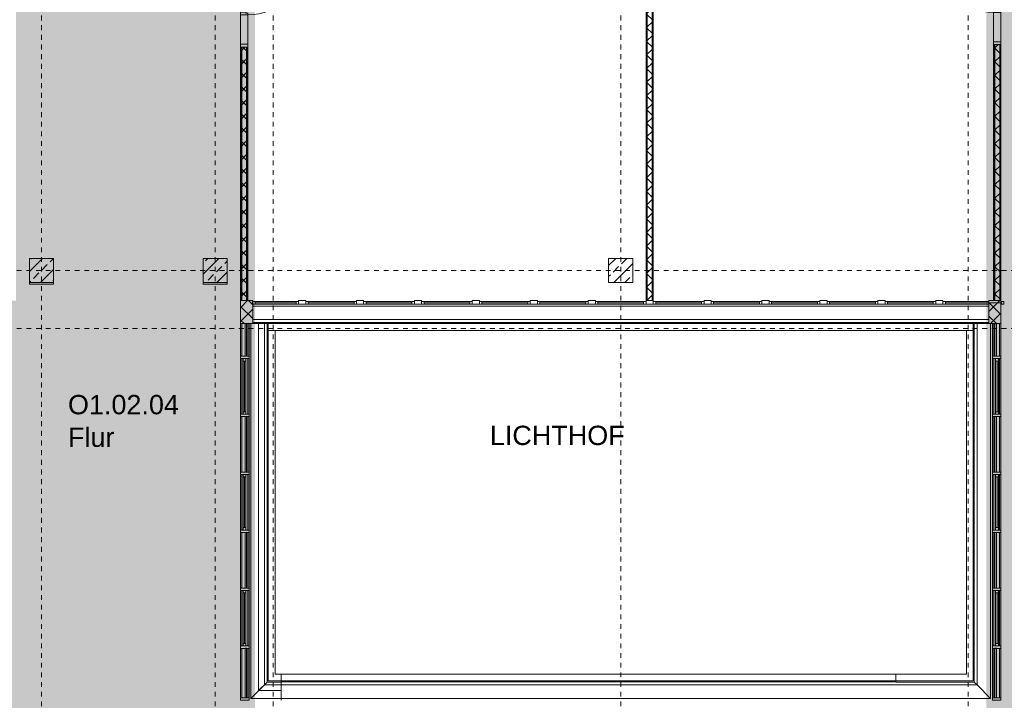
# Model space of a CAD drawing. Header units: metres. Extents: x -52 to 123, y -78 to 33.
# Tile 92 of 112: x 49 to 70, y -3 to 11. Entities that reach past the tile are written whole.
import ezdxf

# ---------------------------------------------------------------- set-up
doc = ezdxf.new("R2010")
doc.units = ezdxf.units.M
doc.linetypes.add('Rasterlinie', pattern=[0.019, 0.01, -0.003, 0.003, -0.003])
doc.linetypes.add('Über Schnittebene 1', pattern=[0.001, 0, -0.001])
for name, color, linetype, lineweight in [('A_Allgemeine Beschriftungen', 7, 'Continuous', 9), ('A_Detailelemente', 7, 'Continuous', 9), ('A_Fassadenelemente', 7, 'Continuous', 9), ('A_Fassadenpfosten', 7, 'Continuous', 9), ('A_Geschossdecken', 7, 'Continuous', 9), ('A_Raster', 7, 'Continuous', 9), ('A_Räume_Beschriftung', 7, 'Continuous', 9), ('A_Tragwerksstützen', 7, 'Continuous', 9), ('A_Tragwerksstützen_Stahlbeton', 7, 'Continuous', 9), ('A_Türen', 7, 'Continuous', 9), ('A_Türen_Rahmen', 7, 'Continuous', 9), ('A_Wände', 7, 'Continuous', 9), ('A_Wände_Schraffur', 7, 'Continuous', 18), ('Allgemeines Modell', 7, 'Continuous', 9)]:
    doc.layers.add(name, color=color, linetype=linetype, lineweight=lineweight)
doc.styles.add('Arial_B', font='txt', dxfattribs={"height": 0.4})
pattern_1 = [(45, (1.421, 2.104), (-0.2283955, 0.2283955), []), (45, (1.649, 2.104), (-0.2283955, 0.2283955), [0.161, -0.081])]
pattern_2 = [(45, (1.421, 2.104), (-0.14142136, 0.14142136), []), (135, (1.421, 2.104), (-0.14142136, -0.14142136), [])]

# ---------------------------------------------------------------- blocks, each defined once
blk = doc.blocks.new('STB Stütze - rechteckig - STB 50 x 50-V5-BS_Übersicht_O1_BRANDSCHUTZ')
at = {"layer": 'A_Tragwerksstützen'}
h = blk.add_hatch(dxfattribs=at)
h.set_pattern_fill('FP_9', color=256, style=0, pattern_type=2)
h.set_pattern_definition([(45, (-48.135, -3.599), (-0.2283955, 0.2283955), []), (45, (-47.907, -3.599), (-0.2283955, 0.2283955), [0.161, -0.081])])
h.paths.add_polyline_path([(0.25, -0.25), (0.25, 0.25), (-0.25, 0.25), (-0.25, -0.25), (-0.23, -0.25)], flags=0)
at = {"layer": 'A_Tragwerksstützen_Stahlbeton', "lineweight": 18}
for p, q in [((0.25, 0.25), (-0.25, 0.25)), ((-0.25, 0.25), (-0.25, -0.25)), ((0.25, -0.25), (0.25, 0.25)), ((-0.25, -0.25), (0.25, -0.25))]:
    blk.add_line(p, q, dxfattribs=at)
blk = doc.blocks.new('GSH_Fassade_Fenster_1flg - GSH_Fassade_Fenster_1flg-6000003-BS_Übersicht_O1_BRANDSCHUTZ')
at = {"layer": 'A_Fassadenelemente'}
for p, q in [((-0.425, 0.045), (-0.475, 0.045)), ((-0.475, 0.045), (-0.475, -0.015)), ((-0.425, -0.015), (-0.425, 0.045)), ((-0.425, 0.045), (0.425, 0.045)), ((0.425, 0.015), (-0.425, 0.015)), ((0.475, 0.045), (0.425, 0.045)), ((0.425, 0.045), (0.425, -0.015)), ((0.475, -0.015), (0.475, 0.045)), ((-0.475, -0.015), (-0.425, -0.015)), ((0.425, -0.015), (-0.425, -0.015)), ((0.425, -0.015), (0.475, -0.015))]:
    blk.add_line(p, q, dxfattribs=at)
blk = doc.blocks.new('GSH_Fassade_Fenster_1flg - GSH_Fassade_Fenster_1flg-5999971-BS_Übersicht_O1_BRANDSCHUTZ')
at = {"layer": 'A_Fassadenelemente'}
for p, q in [((-0.475, 0.045), (-0.525, 0.045)), ((-0.525, 0.045), (-0.525, -0.015)), ((-0.475, -0.015), (-0.475, 0.045)), ((-0.475, 0.045), (0.475, 0.045)), ((0.475, 0.015), (-0.475, 0.015)), ((0.525, 0.045), (0.475, 0.045)), ((0.475, 0.045), (0.475, -0.015)), ((0.525, -0.015), (0.525, 0.045)), ((-0.525, -0.015), (-0.475, -0.015)), ((0.475, -0.015), (-0.475, -0.015)), ((0.475, -0.015), (0.525, -0.015))]:
    blk.add_line(p, q, dxfattribs=at)
blk = doc.blocks.new('Pfosten rechteckig - 150x75-1430859-BS_Übersicht_O1_BRANDSCHUTZ')
at = {"layer": 'A_Fassadenpfosten'}
for p, q in [((-0.075, 0.015), (0.075, 0.015)), ((-0.075, -0.06), (-0.075, 0.015)), ((0.075, 0.015), (0.075, -0.06)), ((0.075, -0.06), (-0.075, -0.06))]:
    blk.add_line(p, q, dxfattribs=at)
blk = doc.blocks.new('GSH_Fassade_Fenster_1flg - GSH_Fassade_Fenster_1flg-6000008-BS_Übersicht_O1_BRANDSCHUTZ')
at = {"layer": 'A_Fassadenelemente'}
for p, q in [((-0.58, 0.045), (-0.63, 0.045)), ((-0.63, 0.045), (-0.63, -0.015)), ((-0.58, -0.015), (-0.58, 0.045)), ((-0.58, 0.045), (0.32, 0.045)), ((0.58, 0.015), (-0.58, 0.015)), ((0.571, 0.045), (0.58, 0.045)), ((0.63, 0.045), (0.58, 0.045)), ((0.58, 0.045), (0.58, -0.015)), ((0.63, -0.015), (0.63, 0.045)), ((-0.63, -0.015), (-0.58, -0.015)), ((0.32, -0.015), (-0.58, -0.015)), ((0.58, -0.015), (0.571, -0.015)), ((0.58, -0.015), (0.63, -0.015))]:
    blk.add_line(p, q, dxfattribs=at)
blk = doc.blocks.new('GSH_Tuer_I_1flg_SZ_OL_SL - 1800_1135x3200_2135_Voll-4240665-BS_Übersicht_O1_BRANDSCHUTZ')
at = {"layer": 'A_Türen'}
for p, q in [((0.9, 1.224), (0.9, 0.089)), ((-0.235, 0.089), (-0.9, 0.089))]:
    blk.add_line(p, q, dxfattribs=at)
at = {"layer": 'A_Türen', "linetype": 'Über Schnittebene 1'}
for p, q in [((-0.9, 0.089), (0.9, 0.089)), ((0.9, -0.061), (-0.9, -0.061))]:
    blk.add_line(p, q, dxfattribs=at)
at = {"layer": 'A_Türen'}
blk.add_arc((0.9, 0.089), 1.135, 90, 180, dxfattribs=at)
at = {"layer": 'A_Türen_Rahmen'}
for p, q in [((-0.84, 0.089), (-0.9, 0.089)), ((-0.84, -0.061), (-0.84, 0.089)), ((-0.235, 0.089), (-0.84, 0.089)), ((-0.195, 0.089), (-0.235, 0.089)), ((-0.235, 0.089), (-0.235, -0.061)), ((-0.195, 0.049), (-0.195, 0.089)), ((-0.175, 0.049), (-0.195, 0.049)), ((-0.175, -0.061), (-0.175, 0.049)), ((0.86, 0.049), (0.84, 0.049)), ((0.84, 0.049), (0.84, -0.061)), ((0.9, 0.089), (0.86, 0.089)), ((0.86, 0.089), (0.86, 0.049)), ((-0.9, -0.061), (-0.84, -0.061)), ((-0.84, -0.061), (-0.235, -0.061)), ((-0.235, -0.061), (-0.175, -0.061)), ((0.84, -0.061), (0.9, -0.061))]:
    blk.add_line(p, q, dxfattribs=at)
blk = doc.blocks.new('GSH_Tuer_I_1flg_SZ_OL_SL - 1800_1135x3200_2135_Voll-4240669-BS_Übersicht_O1_BRANDSCHUTZ')
at = {"layer": 'A_Türen', "linetype": 'Über Schnittebene 1'}
for p, q in [((0.9, 0.061), (-0.9, 0.061)), ((-0.9, -0.089), (0.9, -0.089))]:
    blk.add_line(p, q, dxfattribs=at)
at = {"layer": 'A_Türen'}
for p, q in [((-0.235, -0.089), (-0.9, -0.089)), ((0.9, -1.224), (0.9, -0.089))]:
    blk.add_line(p, q, dxfattribs=at)
blk.add_arc((0.9, -0.089), 1.135, 180, 270, dxfattribs=at)
at = {"layer": 'A_Türen_Rahmen'}
for p, q in [((-0.9, 0.061), (-0.84, 0.061)), ((-0.84, 0.061), (-0.84, -0.089)), ((-0.84, 0.061), (-0.235, 0.061)), ((-0.235, 0.061), (-0.175, 0.061)), ((-0.235, -0.089), (-0.235, 0.061)), ((-0.175, 0.061), (-0.175, -0.049)), ((0.84, 0.061), (0.9, 0.061)), ((0.84, -0.049), (0.84, 0.061)), ((-0.84, -0.089), (-0.9, -0.089)), ((-0.235, -0.089), (-0.84, -0.089)), ((-0.195, -0.089), (-0.235, -0.089)), ((-0.195, -0.049), (-0.195, -0.089)), ((-0.175, -0.049), (-0.195, -0.049)), ((0.86, -0.049), (0.84, -0.049)), ((0.86, -0.089), (0.86, -0.049)), ((0.9, -0.089), (0.86, -0.089))]:
    blk.add_line(p, q, dxfattribs=at)
blk = doc.blocks.new('Pfosten rechteckig - 475x251_Winkel-V72-BS_Übersicht_O1_BRANDSCHUTZ')
at = {"layer": 'A_Fassadenpfosten'}
h = blk.add_hatch(dxfattribs=at)
h.set_pattern_fill('FP_51', color=256, style=0, pattern_type=2)
h.set_pattern_definition([(315, (-2.974, 52.371), (0.14142136, 0.14142136), []), (45, (-2.974, 52.371), (-0.14142136, 0.14142136), [])])
h.paths.add_polyline_path([(-0.475, 0.0825), (-0.475, -0.1405), (0, -0.1405), (0, 0.1105), (-0.475, 0.1105)], flags=0)
for p, q in [((0, 0.1105), (-0.475, 0.1105)), ((-0.475, 0.1105), (-0.475, -0.1405)), ((0, -0.1405), (0, 0.1105)), ((-0.475, -0.1405), (0, -0.1405))]:
    blk.add_line(p, q, dxfattribs=at)
blk = doc.blocks.new('Systemelement - Verglasung-1782688-BS_Übersicht_O1_BRANDSCHUTZ')
at = {"layer": 'A_Fassadenelemente'}
for p, q in [((0.3375, 0.015), (-0.3375, 0.015)), ((-0.3375, 0.015), (-0.3375, -0.015)), ((0.3375, -0.015), (0.3375, 0.015)), ((-0.3375, -0.015), (0.3375, -0.015))]:
    blk.add_line(p, q, dxfattribs=at)
blk = doc.blocks.new('Pfosten rechteckig - 25x175-1782682-BS_Übersicht_O1_BRANDSCHUTZ')
at = {"layer": 'A_Fassadenpfosten'}
for p, q in [((33.309, 3.928), (33.309, 4.603)), ((33.429, 4.603), (33.429, 3.928))]:
    blk.add_line(p, q, dxfattribs=at)
blk = doc.blocks.new('GSH_Fassade_Fenster_1flg - GSH_Fassade_Fenster_1flg-6000006-BS_Übersicht_O1_BRANDSCHUTZ')
at = {"layer": 'A_Fassadenelemente'}
for p, q in [((-0.525, 0), (-0.575, 0)), ((-0.575, 0), (-0.575, -0.06)), ((-0.525, -0.06), (-0.525, 0)), ((-0.525, 0), (0.525, 0)), ((0.575, 0), (0.525, 0)), ((0.525, 0), (0.525, -0.06)), ((0.575, -0.06), (0.575, 0)), ((-0.575, -0.06), (-0.525, -0.06)), ((0.525, -0.03), (-0.525, -0.03)), ((0.525, -0.06), (-0.525, -0.06)), ((0.525, -0.06), (0.575, -0.06))]:
    blk.add_line(p, q, dxfattribs=at)
blk = doc.blocks.new('Systemelement - Verglasung-1782691-BS_Übersicht_O1_BRANDSCHUTZ')
at = {"layer": 'A_Fassadenelemente'}
for p, q in [((0.575, 0.015), (-0.575, 0.015)), ((-0.575, 0.015), (-0.575, -0.015)), ((0.575, -0.015), (0.575, 0.015)), ((-0.575, -0.015), (0.575, -0.015))]:
    blk.add_line(p, q, dxfattribs=at)
blk = doc.blocks.new('Systemelement - Verglasung-1782693-BS_Übersicht_O1_BRANDSCHUTZ')
at = {"layer": 'A_Fassadenelemente'}
for p, q in [((0.513, 0.015), (-0.513, 0.015)), ((-0.513, 0.015), (-0.513, -0.015)), ((0.513, -0.015), (0.513, 0.015)), ((-0.513, -0.015), (0.513, -0.015))]:
    blk.add_line(p, q, dxfattribs=at)
blk = doc.blocks.new('Pfosten rechteckig - 125x176-1782699-BS_Übersicht_O1_BRANDSCHUTZ')
at = {"layer": 'A_Fassadenpfosten'}
for p, q in [((33.281, 2.728), (33.281, 3.878)), ((33.457, 2.728), (33.457, 3.878))]:
    blk.add_line(p, q, dxfattribs=at)
blk = doc.blocks.new('Pfosten rechteckig - 125x176-3765382-BS_Übersicht_O1_BRANDSCHUTZ')
at = {"layer": 'A_Fassadenpfosten'}
for p, q in [((33.281, -3.147), (33.281, -2.122)), ((33.457, -3.147), (33.457, -2.122))]:
    blk.add_line(p, q, dxfattribs=at)
blk = doc.blocks.new('Pfosten rechteckig - 50x176-1782683-BS_Übersicht_O1_BRANDSCHUTZ')
at = {"layer": 'A_Fassadenpfosten'}
for p, q in [((-0.025, 0.1105), (0.025, 0.1105)), ((-0.025, -0.0655), (-0.025, 0.1105)), ((0.025, 0.1105), (0.025, -0.0655)), ((0.025, -0.0655), (-0.025, -0.0655))]:
    blk.add_line(p, q, dxfattribs=at)
blk = doc.blocks.new('Pfosten rechteckig - 25x175-1669745-BS_Übersicht_O1_BRANDSCHUTZ')
at = {"layer": 'A_Fassadenpfosten'}
for p, q in [((33.309, -3.147), (33.309, -2.122)), ((33.429, -2.122), (33.429, -3.147))]:
    blk.add_line(p, q, dxfattribs=at)
blk = doc.blocks.new('Pfosten rechteckig - 25x175-1661286-BS_Übersicht_O1_BRANDSCHUTZ')
at = {"layer": 'A_Fassadenpfosten'}
for p, q in [((33.309, -2.072), (33.309, -0.922)), ((33.429, -0.922), (33.429, -2.072))]:
    blk.add_line(p, q, dxfattribs=at)
blk = doc.blocks.new('Pfosten rechteckig - 125x176-1782700-BS_Übersicht_O1_BRANDSCHUTZ')
at = {"layer": 'A_Fassadenpfosten'}
for p, q in [((33.281, 3.928), (33.281, 4.603)), ((33.457, 3.928), (33.457, 4.603))]:
    blk.add_line(p, q, dxfattribs=at)
blk = doc.blocks.new('Pfosten rechteckig - 475x251_Winkel-V73-BS_Übersicht_O1_BRANDSCHUTZ')
at = {"layer": 'A_Fassadenpfosten'}
h = blk.add_hatch(dxfattribs=at)
h.set_pattern_fill('FP_52', color=256, style=0, pattern_type=2)
h.set_pattern_definition([(315, (-2.974, 67.901), (0.14142136, 0.14142136), []), (45, (-2.974, 67.901), (-0.14142136, 0.14142136), [])])
h.paths.add_polyline_path([(-0.475, -0.111), (0, -0.109), (0, 0.14), (-0.475, 0.14), (-0.475, -0.109)], flags=0)
for p, q in [((0, 0.14), (-0.475, 0.14)), ((-0.475, 0.14), (-0.475, -0.111)), ((0, -0.111), (0, 0.14)), ((-0.475, -0.111), (0, -0.111))]:
    blk.add_line(p, q, dxfattribs=at)
blk = doc.blocks.new('Systemelement - Verglasung-1782494-BS_Übersicht_O1_BRANDSCHUTZ')
at = {"layer": 'A_Fassadenelemente'}
for p, q in [((0.3375, 0.015), (-0.3375, 0.015)), ((-0.3375, 0.015), (-0.3375, -0.015)), ((0.3375, -0.015), (0.3375, 0.015)), ((-0.3375, -0.015), (0.3375, -0.015))]:
    blk.add_line(p, q, dxfattribs=at)
blk = doc.blocks.new('Pfosten rechteckig - 25x175-1782491-BS_Übersicht_O1_BRANDSCHUTZ')
at = {"layer": 'A_Fassadenpfosten'}
for p, q in [((48.883, 3.928), (48.883, 4.603)), ((49.003, 4.603), (49.003, 3.928))]:
    blk.add_line(p, q, dxfattribs=at)
blk = doc.blocks.new('GSH_Fassade_Fenster_1flg - GSH_Fassade_Fenster_1flg-V67-BS_Übersicht_O1_BRANDSCHUTZ')
at = {"layer": 'A_Fassadenelemente'}
for p, q in [((-0.525, 0.06), (-0.575, 0.06)), ((-0.575, 0.06), (-0.575, 0)), ((-0.575, 0), (-0.525, 0)), ((-0.525, 0), (-0.525, 0.06)), ((-0.525, 0.06), (0.525, 0.06)), ((0.525, 0.03), (-0.525, 0.03)), ((0.525, 0), (-0.525, 0)), ((0.575, 0.06), (0.525, 0.06)), ((0.525, 0.06), (0.525, 0)), ((0.525, 0), (0.575, 0)), ((0.575, 0), (0.575, 0.06))]:
    blk.add_line(p, q, dxfattribs=at)
blk = doc.blocks.new('Systemelement - Verglasung-V68-BS_Übersicht_O1_BRANDSCHUTZ')
at = {"layer": 'A_Fassadenelemente'}
for p, q in [((0.575, 0.015), (-0.575, 0.015)), ((-0.575, 0.015), (-0.575, -0.015)), ((0.575, -0.015), (0.575, 0.015)), ((-0.575, -0.015), (0.575, -0.015))]:
    blk.add_line(p, q, dxfattribs=at)
blk = doc.blocks.new('Systemelement - Verglasung-1782495-BS_Übersicht_O1_BRANDSCHUTZ')
at = {"layer": 'A_Fassadenelemente'}
for p, q in [((0.513, 0.015), (-0.513, 0.015)), ((-0.513, 0.015), (-0.513, -0.015)), ((0.513, -0.015), (0.513, 0.015)), ((-0.513, -0.015), (0.513, -0.015))]:
    blk.add_line(p, q, dxfattribs=at)
blk = doc.blocks.new('Pfosten rechteckig - 125x176-V69-BS_Übersicht_O1_BRANDSCHUTZ')
at = {"layer": 'A_Fassadenpfosten'}
for p, q in [((48.855, 2.728), (48.855, 3.878)), ((49.031, 2.728), (49.031, 3.878))]:
    blk.add_line(p, q, dxfattribs=at)
blk = doc.blocks.new('Pfosten rechteckig - 125x176-3765258-BS_Übersicht_O1_BRANDSCHUTZ')
at = {"layer": 'A_Fassadenpfosten'}
for p, q in [((48.855, -3.147), (48.855, -2.122)), ((49.031, -3.147), (49.031, -2.122))]:
    blk.add_line(p, q, dxfattribs=at)
blk = doc.blocks.new('Pfosten rechteckig - 50x176-V70-BS_Übersicht_O1_BRANDSCHUTZ')
at = {"layer": 'A_Fassadenpfosten'}
for p, q in [((-0.025, 0.0655), (0.025, 0.0655)), ((-0.025, -0.1105), (-0.025, 0.0655)), ((0.025, 0.0655), (0.025, -0.1105)), ((0.025, -0.1105), (-0.025, -0.1105))]:
    blk.add_line(p, q, dxfattribs=at)
blk = doc.blocks.new('Pfosten rechteckig - 25x175-3770179-BS_Übersicht_O1_BRANDSCHUTZ')
at = {"layer": 'A_Fassadenpfosten'}
for p, q in [((69.284, -3.147), (69.284, -2.122)), ((69.404, -2.122), (69.404, -3.147))]:
    blk.add_line(p, q, dxfattribs=at)
blk = doc.blocks.new('Pfosten rechteckig - 25x175-V71-BS_Übersicht_O1_BRANDSCHUTZ')
at = {"layer": 'A_Fassadenpfosten'}
for p, q in [((48.883, -2.072), (48.883, -0.922)), ((49.003, -0.922), (49.003, -2.072))]:
    blk.add_line(p, q, dxfattribs=at)
blk = doc.blocks.new('Pfosten rechteckig - 125x176-1782492-BS_Übersicht_O1_BRANDSCHUTZ')
at = {"layer": 'A_Fassadenpfosten'}
for p, q in [((48.855, 3.928), (48.855, 4.603)), ((49.031, 3.928), (49.031, 4.603))]:
    blk.add_line(p, q, dxfattribs=at)
blk = doc.blocks.new('Pfosten rechteckig - 50x176-3770173-BS_Übersicht_O1_BRANDSCHUTZ')
at = {"layer": 'A_Fassadenpfosten'}
for p, q in [((-0.05, 0.0655), (0, 0.0655)), ((-0.05, -0.1105), (-0.05, 0.0655)), ((0, 0.0655), (0, -0.1105)), ((0, -0.1105), (-0.05, -0.1105))]:
    blk.add_line(p, q, dxfattribs=at)
blk = doc.blocks.new('Pfosten rechteckig - 50x176-3765381-BS_Übersicht_O1_BRANDSCHUTZ')
at = {"layer": 'A_Fassadenpfosten'}
for p, q in [((-0.05, 0.1105), (0, 0.1105)), ((-0.05, -0.0655), (-0.05, 0.1105)), ((0, 0.1105), (0, -0.0655)), ((0, -0.0655), (-0.05, -0.0655))]:
    blk.add_line(p, q, dxfattribs=at)
blk = doc.blocks.new('Fluchtweg - Pfeil 1 - Pfeil  1_RW-4646429-BS_Übersicht_O1_BRANDSCHUTZ')
at = {"layer": 'A_Allgemeine Beschriftungen'}
for points in [[(-0.00407, 0), (-0.00141, 0.00266), (-0.00141, -0.00266)], [(0.00593, 0.0012), (0.00593, -0.0012), (-0.00141, -0.0012), (-0.00141, 0.0012)]]:
    blk.add_hatch(color=256, dxfattribs=at).paths.add_polyline_path(points, flags=0)
blk = doc.blocks.new('Fluchtweg - Pfeil 1 - Pfeil  1_RW-4646428-BS_Übersicht_O1_BRANDSCHUTZ')
at = {"layer": 'A_Allgemeine Beschriftungen'}
for points in [[(-0.00407, 0), (-0.00141, 0.00266), (-0.00141, -0.00266)], [(0.00593, -0.0012), (-0.00141, -0.0012), (-0.00141, 0.0012), (0.00593, 0.0012)]]:
    blk.add_hatch(color=256, dxfattribs=at).paths.add_polyline_path(points, flags=0)

msp = doc.modelspace()

# ---------------------------------------------------------------- hatches: boundary and pattern name
at = {"layer": 'A_Detailelemente', "true_color": 0xebdb14}
for points in [[(53.68, 5.078), (53.981, 5.078), (53.981, 21.913), (53.606, 21.913), (53.606, 12.343), (53.581, 12.343), (53.581, 12.263), (53.68, 12.263), (53.68, 5.401)], [(69.432, 5.078), (69.432, 21.898), (69.531, 21.898), (69.531, 21.913), (69.131, 21.913), (69.131, 5.078), (69.431, 5.078)]]:
    msp.add_hatch(color=40, dxfattribs=at).paths.add_polyline_path(points, flags=0)
at = {"layer": 'A_Detailelemente', "true_color": 0xc2e2c4}
for points in [[(69.73, -33.197), (74.106, -33.197), (74.106, -7.947), (74.086, -7.947), (74.086, -3.447), (74.106, -3.447), (74.106, 21.898), (69.432, 21.898), (69.432, -11.847), (54.36, -11.847), (54.36, -16.422), (69.506, -16.422), (69.506, -33.197), (69.706, -33.197)], [(49.106, -33.267), (53.706, -33.267), (53.706, -16.422), (54.28, -16.422), (54.28, -11.847), (53.68, -11.847), (53.68, 12.263), (49.032, 12.263), (49.032, -33.267), (49.102, -33.267)]]:
    msp.add_hatch(color=254, dxfattribs=at).paths.add_polyline_path(points, flags=0)
at = {"layer": 'A_Detailelemente', "true_color": 0xff5959}
h = msp.add_hatch(color=11, dxfattribs=at)
h.paths.add_polyline_path([(48.907, -3.497), (49.032, -3.497), (49.031, 5.078), (48.731, 5.078), (48.731, -3.497), (48.906, -3.497)], flags=0)
h.paths.add_polyline_path([(53.693, -3.497), (53.981, -3.497), (53.981, 5.078), (53.68, 5.078), (53.68, -3.497), (53.693, -3.497)], flags=0)
h = msp.add_hatch(color=11, dxfattribs=at)
h.paths.add_polyline_path([(69.295, -3.497), (69.432, -3.497), (69.431, 5.078), (69.131, 5.078), (69.131, -3.497), (69.282, -3.497)], flags=0)
h.paths.add_polyline_path([(74.106, -3.447), (82.556, -3.447), (82.556, -3.097), (74.106, -3.097), (74.106, -3.347)], flags=0)
at = {"layer": 'A_Tragwerksstützen_Stahlbeton'}
h = msp.add_hatch(dxfattribs=at)
h.set_pattern_fill('FP_3', color=256, style=0, pattern_type=2)
h.set_pattern_definition(pattern_1)
h.paths.add_polyline_path([(52.906, 5.453), (53.406, 5.453), (53.406, 5.953), (52.906, 5.953), (52.906, 5.921)], flags=0)
h = msp.add_hatch(dxfattribs=at)
h.set_pattern_fill('FP_3', color=256, style=0, pattern_type=2)
h.set_pattern_definition(pattern_1)
h.paths.add_polyline_path([(61.354, 5.453), (61.806, 5.453), (61.806, 5.953), (61.306, 5.953), (61.306, 5.453)], flags=0)
at = {"layer": 'A_Wände_Schraffur', "lineweight": 9}
h = msp.add_hatch(dxfattribs=at)
h.set_pattern_fill('FP_2', color=256, style=0, pattern_type=2)
h.set_pattern_definition(pattern_2)
h.paths.add_polyline_path([(62.106, 5.078), (62.206, 5.078), (62.206, 16.578), (62.106, 16.578), (62.106, 6.645)], flags=0)
h.paths.add_polyline_path([(62.106, 17.658), (62.206, 17.658), (62.206, 21.928), (62.106, 21.928), (62.106, 20.138)], flags=0)
h = msp.add_hatch(dxfattribs=at)
h.set_pattern_fill('FP_2', color=256, style=0, pattern_type=2)
h.set_pattern_definition(pattern_2)
h.paths.add_polyline_path([(69.406, 5.078), (69.406, 10.378), (69.306, 10.378), (69.306, 5.078)], flags=0)
h.paths.add_polyline_path([(69.406, 12.178), (69.406, 14.828), (69.306, 14.828), (69.306, 12.178)], flags=0)
h.paths.add_polyline_path([(69.306, 16.628), (69.406, 16.628), (69.406, 21.928), (69.306, 21.928), (69.306, 16.765)], flags=0)
h = msp.add_hatch(dxfattribs=at)
h.set_pattern_fill('FP_2', color=256, style=0, pattern_type=2)
h.set_pattern_definition(pattern_2)
h.paths.add_polyline_path([(53.706, 5.078), (53.806, 5.078), (53.806, 10.328), (53.706, 10.328), (53.706, 5.359)], flags=0)
h.paths.add_polyline_path([(53.806, 12.128), (53.806, 13.583), (53.706, 13.583), (53.706, 12.128), (53.737, 12.128)], flags=0)

# ---------------------------------------------------------------- linework, layer by layer
at = {"layer": 'A_Geschossdecken'}
for p, q in [((49.306, 5.421), (49.306, 5.453)), ((49.806, 5.421), (49.306, 5.421)), ((49.806, 5.453), (49.806, 5.421)), ((52.906, 5.421), (52.906, 5.453)), ((53.406, 5.421), (52.906, 5.421)), ((53.406, 5.453), (53.406, 5.421))]:
    msp.add_line(p, q, dxfattribs=at)
at = {"layer": 'A_Raster', "linetype": 'Rasterlinie'}
for p, q in [((49.556, -64.12), (49.556, 31.557)), ((53.156, -64.12), (53.156, 31.557)), ((54.356, -64.12), (54.356, 31.557)), ((61.556, -64.12), (61.556, 31.557)), ((68.756, -64.12), (68.756, 31.557)), ((9.846, 5.703), (94.587, 5.703)), ((9.846, 4.503), (94.587, 4.503))]:
    msp.add_line(p, q, dxfattribs=at)
at = {"layer": 'A_Tragwerksstützen_Stahlbeton', "lineweight": 18}
for p, q in [((53.406, 5.953), (52.906, 5.953)), ((52.906, 5.953), (52.906, 5.453)), ((53.406, 5.453), (53.406, 5.953)), ((61.806, 5.953), (61.306, 5.953)), ((61.306, 5.953), (61.306, 5.453)), ((61.806, 5.453), (61.806, 5.953)), ((52.906, 5.453), (53.406, 5.453)), ((61.306, 5.453), (61.806, 5.453))]:
    msp.add_line(p, q, dxfattribs=at)
at = {"layer": 'A_Wände', "lineweight": 18}
for p, q in [((62.081, 13.428), (62.081, 5.078)), ((62.231, 5.078), (62.231, 13.428)), ((53.831, 10.328), (53.681, 10.328)), ((53.681, 10.328), (53.681, 5.078)), ((53.831, 5.078), (53.831, 10.328)), ((69.431, 10.378), (69.281, 10.378)), ((69.281, 10.378), (69.281, 5.078)), ((69.431, 5.078), (69.431, 10.378)), ((53.681, 5.078), (53.831, 5.078)), ((62.081, 5.078), (62.231, 5.078)), ((69.281, 5.078), (69.431, 5.078))]:
    msp.add_line(p, q, dxfattribs=at)
at = {"layer": 'A_Wände'}
for p, q in [((62.094, 13.441), (62.094, 5.078)), ((62.106, 13.453), (62.106, 5.078)), ((62.206, 13.453), (62.206, 5.078)), ((62.219, 13.441), (62.219, 5.078)), ((53.694, 10.328), (53.694, 5.078)), ((53.706, 10.328), (53.706, 5.078)), ((53.806, 10.328), (53.806, 5.078)), ((53.819, 10.328), (53.819, 5.078)), ((69.294, 10.378), (69.294, 5.078)), ((69.306, 10.378), (69.306, 5.078)), ((69.406, 10.378), (69.406, 5.078)), ((69.419, 10.378), (69.419, 5.078)), ((54.056, -2.997), (54.056, 4.603)), ((54.175, -2.878), (54.175, 4.603)), ((54.234, -2.819), (54.234, 4.603)), ((54.256, -2.797), (54.256, 4.603)), ((68.856, 4.603), (68.856, -2.797)), ((68.856, 4.463), (54.256, 4.463)), ((54.396, 4.463), (54.396, -2.657)), ((68.716, -2.657), (68.716, 4.463)), ((54.234, -2.819), (54.056, -2.997)), ((54.525, -2.819), (54.234, -2.819)), ((54.256, -2.797), (54.525, -2.797)), ((54.396, -2.657), (68.716, -2.657)), ((54.525, -2.657), (54.525, -2.797)), ((67.256, -2.657), (67.256, -2.797)), ((68.856, -2.797), (67.256, -2.797)), ((54.525, -2.997), (54.056, -2.997)), ((54.525, -2.878), (54.175, -2.878))]:
    msp.add_line(p, q, dxfattribs=at)
at = {"layer": 'Allgemeines Modell'}
for p, q in [((53.932, 4.963), (64.35, 4.963)), ((64.35, 4.963), (69.181, 4.963)), ((53.896, 4.603), (53.896, -3.157)), ((53.932, 4.684), (64.35, 4.684)), ((64.35, 4.625), (53.932, 4.625)), ((64.35, 4.603), (53.932, 4.603)), ((54.175, 4.603), (54.175, -2.878)), ((54.234, 4.603), (54.234, -2.819)), ((64.35, 4.684), (69.181, 4.684)), ((69.181, 4.625), (64.35, 4.625)), ((69.181, 4.603), (64.35, 4.603)), ((68.878, -2.819), (68.878, 4.603)), ((68.937, -2.878), (68.937, 4.603)), ((69.216, -3.157), (69.216, 4.603)), ((54.256, 4.463), (54.256, -2.797)), ((68.856, -2.797), (68.856, 4.463)), ((54.234, -2.819), (54.175, -2.878)), ((54.234, -2.819), (54.525, -2.819)), ((54.256, -2.797), (54.525, -2.797)), ((54.525, -2.818), (54.525, -2.797)), ((54.525, -2.797), (58.762, -2.797)), ((54.525, -2.819), (54.525, -2.818)), ((54.525, -2.818), (58.762, -2.818)), ((54.525, -2.819), (54.525, -2.878)), ((58.762, -2.797), (67.256, -2.797)), ((58.762, -2.818), (67.256, -2.818)), ((67.256, -2.797), (67.256, -2.818)), ((67.256, -2.797), (68.856, -2.797)), ((67.256, -2.818), (67.256, -2.819)), ((67.256, -2.819), (68.878, -2.819)), ((68.878, -2.819), (68.937, -2.878)), ((54.175, -2.878), (53.896, -3.157)), ((54.175, -2.878), (54.525, -2.878)), ((58.762, -2.878), (54.525, -2.878)), ((54.525, -2.878), (54.525, -3.157)), ((54.525, -3.157), (54.525, -2.997)), ((67.256, -2.878), (58.762, -2.878)), ((67.256, -2.878), (68.937, -2.878)), ((68.937, -2.878), (69.216, -3.157)), ((53.896, -3.157), (54.525, -3.157)), ((54.525, -3.197), (54.525, -3.157)), ((58.762, -3.157), (54.525, -3.157)), ((54.525, -3.157), (54.525, -3.197)), ((67.256, -3.157), (58.762, -3.157)), ((67.256, -3.157), (69.216, -3.157))]:
    msp.add_line(p, q, dxfattribs=at)

# ---------------------------------------------------------------- block references
at = {"layer": 'A_Allgemeine Beschriftungen', "xscale": 200, "yscale": 200, "zscale": 200}
for name, p, rotation in [('Fluchtweg - Pfeil 1 - Pfeil  1_RW-4646428-BS_Übersicht_O1_BRANDSCHUTZ', (50.883, 9.947), 270.0000000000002), ('Fluchtweg - Pfeil 1 - Pfeil  1_RW-4646429-BS_Übersicht_O1_BRANDSCHUTZ', (52.083, -2.041), 89.9999999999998)]:
    msp.add_blockref(name, p, dxfattribs=dict(at, rotation=rotation))
at = {"layer": 'A_Fassadenelemente'}
for name, p in [('GSH_Fassade_Fenster_1flg - GSH_Fassade_Fenster_1flg-6000003-BS_Übersicht_O1_BRANDSCHUTZ', (54.406, 5.018)), ('GSH_Fassade_Fenster_1flg - GSH_Fassade_Fenster_1flg-5999971-BS_Übersicht_O1_BRANDSCHUTZ', (55.556, 5.018)), ('GSH_Fassade_Fenster_1flg - GSH_Fassade_Fenster_1flg-5999971-BS_Übersicht_O1_BRANDSCHUTZ', (56.756, 5.018)), ('GSH_Fassade_Fenster_1flg - GSH_Fassade_Fenster_1flg-5999971-BS_Übersicht_O1_BRANDSCHUTZ', (57.956, 5.018)), ('GSH_Fassade_Fenster_1flg - GSH_Fassade_Fenster_1flg-5999971-BS_Übersicht_O1_BRANDSCHUTZ', (59.156, 5.018)), ('GSH_Fassade_Fenster_1flg - GSH_Fassade_Fenster_1flg-5999971-BS_Übersicht_O1_BRANDSCHUTZ', (60.356, 5.018)), ('GSH_Fassade_Fenster_1flg - GSH_Fassade_Fenster_1flg-5999971-BS_Übersicht_O1_BRANDSCHUTZ', (61.556, 5.018)), ('GSH_Fassade_Fenster_1flg - GSH_Fassade_Fenster_1flg-5999971-BS_Übersicht_O1_BRANDSCHUTZ', (62.756, 5.018)), ('GSH_Fassade_Fenster_1flg - GSH_Fassade_Fenster_1flg-5999971-BS_Übersicht_O1_BRANDSCHUTZ', (63.956, 5.018)), ('GSH_Fassade_Fenster_1flg - GSH_Fassade_Fenster_1flg-5999971-BS_Übersicht_O1_BRANDSCHUTZ', (65.156, 5.018)), ('GSH_Fassade_Fenster_1flg - GSH_Fassade_Fenster_1flg-5999971-BS_Übersicht_O1_BRANDSCHUTZ', (66.356, 5.018)), ('GSH_Fassade_Fenster_1flg - GSH_Fassade_Fenster_1flg-5999971-BS_Übersicht_O1_BRANDSCHUTZ', (67.556, 5.018)), ('GSH_Fassade_Fenster_1flg - GSH_Fassade_Fenster_1flg-6000008-BS_Übersicht_O1_BRANDSCHUTZ', (68.861, 5.018))]:
    msp.add_blockref(name, p, dxfattribs=at)
for name, p, rotation in [('Systemelement - Verglasung-1782688-BS_Übersicht_O1_BRANDSCHUTZ', (53.792, 4.266), 270.0000000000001), ('Systemelement - Verglasung-1782494-BS_Übersicht_O1_BRANDSCHUTZ', (69.322, 4.266), 269.9999999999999), ('GSH_Fassade_Fenster_1flg - GSH_Fassade_Fenster_1flg-6000006-BS_Übersicht_O1_BRANDSCHUTZ', (53.792, 3.303), 270.0000000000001), ('GSH_Fassade_Fenster_1flg - GSH_Fassade_Fenster_1flg-V67-BS_Übersicht_O1_BRANDSCHUTZ', (69.322, 3.303), 269.9999999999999), ('Systemelement - Verglasung-1782691-BS_Übersicht_O1_BRANDSCHUTZ', (53.792, 2.103), 270.0000000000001), ('Systemelement - Verglasung-V68-BS_Übersicht_O1_BRANDSCHUTZ', (69.322, 2.103), 269.9999999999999), ('GSH_Fassade_Fenster_1flg - GSH_Fassade_Fenster_1flg-6000006-BS_Übersicht_O1_BRANDSCHUTZ', (53.792, 0.903), 270.0000000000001), ('GSH_Fassade_Fenster_1flg - GSH_Fassade_Fenster_1flg-V67-BS_Übersicht_O1_BRANDSCHUTZ', (69.322, 0.903), 269.9999999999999), ('Systemelement - Verglasung-1782691-BS_Übersicht_O1_BRANDSCHUTZ', (53.792, -0.297), 270.0000000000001), ('Systemelement - Verglasung-V68-BS_Übersicht_O1_BRANDSCHUTZ', (69.322, -0.297), 269.9999999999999), ('GSH_Fassade_Fenster_1flg - GSH_Fassade_Fenster_1flg-6000006-BS_Übersicht_O1_BRANDSCHUTZ', (53.792, -1.497), 270.0000000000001), ('GSH_Fassade_Fenster_1flg - GSH_Fassade_Fenster_1flg-V67-BS_Übersicht_O1_BRANDSCHUTZ', (69.322, -1.497), 269.9999999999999), ('Systemelement - Verglasung-1782693-BS_Übersicht_O1_BRANDSCHUTZ', (53.792, -2.634), 270.0000000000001), ('Systemelement - Verglasung-1782495-BS_Übersicht_O1_BRANDSCHUTZ', (69.322, -2.634), 269.9999999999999)]:
    msp.add_blockref(name, p, dxfattribs=dict(at, rotation=rotation))
at = {"layer": 'A_Fassadenpfosten'}
for name, p, rotation in [('Pfosten rechteckig - 475x251_Winkel-V72-BS_Übersicht_O1_BRANDSCHUTZ', (53.792, 5.078), 90.00000000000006), ('Pfosten rechteckig - 475x251_Winkel-V73-BS_Übersicht_O1_BRANDSCHUTZ', (69.322, 5.078), 89.99999999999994)]:
    msp.add_blockref(name, p, dxfattribs=dict(at, rotation=rotation))
at = {"layer": 'A_Fassadenpfosten', "extrusion": (0, 0, -1)}
for name, p, rotation in [('Pfosten rechteckig - 150x75-1430859-BS_Übersicht_O1_BRANDSCHUTZ', (-54.956, 5.018), 180), ('Pfosten rechteckig - 150x75-1430859-BS_Übersicht_O1_BRANDSCHUTZ', (-56.156, 5.018), 180), ('Pfosten rechteckig - 150x75-1430859-BS_Übersicht_O1_BRANDSCHUTZ', (-57.356, 5.018), 180), ('Pfosten rechteckig - 150x75-1430859-BS_Übersicht_O1_BRANDSCHUTZ', (-58.556, 5.018), 180), ('Pfosten rechteckig - 150x75-1430859-BS_Übersicht_O1_BRANDSCHUTZ', (-59.756, 5.018), 180), ('Pfosten rechteckig - 150x75-1430859-BS_Übersicht_O1_BRANDSCHUTZ', (-60.956, 5.018), 180), ('Pfosten rechteckig - 150x75-1430859-BS_Übersicht_O1_BRANDSCHUTZ', (-62.156, 5.018), 180), ('Pfosten rechteckig - 150x75-1430859-BS_Übersicht_O1_BRANDSCHUTZ', (-63.356, 5.018), 180), ('Pfosten rechteckig - 150x75-1430859-BS_Übersicht_O1_BRANDSCHUTZ', (-64.556, 5.018), 180), ('Pfosten rechteckig - 150x75-1430859-BS_Übersicht_O1_BRANDSCHUTZ', (-65.756, 5.018), 180), ('Pfosten rechteckig - 150x75-1430859-BS_Übersicht_O1_BRANDSCHUTZ', (-66.956, 5.018), 180), ('Pfosten rechteckig - 150x75-1430859-BS_Übersicht_O1_BRANDSCHUTZ', (-68.156, 5.018), 180), ('Pfosten rechteckig - 50x176-1782683-BS_Übersicht_O1_BRANDSCHUTZ', (-53.792, 3.903), 269.9999999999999), ('Pfosten rechteckig - 50x176-V70-BS_Übersicht_O1_BRANDSCHUTZ', (-69.322, 3.903), 270.0000000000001), ('Pfosten rechteckig - 50x176-1782683-BS_Übersicht_O1_BRANDSCHUTZ', (-53.792, 2.703), 269.9999999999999), ('Pfosten rechteckig - 50x176-V70-BS_Übersicht_O1_BRANDSCHUTZ', (-69.322, 2.703), 270.0000000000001), ('Pfosten rechteckig - 50x176-1782683-BS_Übersicht_O1_BRANDSCHUTZ', (-53.792, 1.503), 269.9999999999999), ('Pfosten rechteckig - 50x176-V70-BS_Übersicht_O1_BRANDSCHUTZ', (-69.322, 1.503), 270.0000000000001), ('Pfosten rechteckig - 50x176-1782683-BS_Übersicht_O1_BRANDSCHUTZ', (-53.792, 0.303), 269.9999999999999), ('Pfosten rechteckig - 50x176-V70-BS_Übersicht_O1_BRANDSCHUTZ', (-69.322, 0.303), 270.0000000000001), ('Pfosten rechteckig - 50x176-1782683-BS_Übersicht_O1_BRANDSCHUTZ', (-53.792, -0.897), 269.9999999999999), ('Pfosten rechteckig - 50x176-V70-BS_Übersicht_O1_BRANDSCHUTZ', (-69.322, -0.897), 270.0000000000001), ('Pfosten rechteckig - 50x176-1782683-BS_Übersicht_O1_BRANDSCHUTZ', (-53.792, -2.097), 269.9999999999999), ('Pfosten rechteckig - 50x176-V70-BS_Übersicht_O1_BRANDSCHUTZ', (-69.322, -2.097), 270.0000000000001), ('Pfosten rechteckig - 50x176-3765381-BS_Übersicht_O1_BRANDSCHUTZ', (-53.792, -3.197), 269.9999999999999), ('Pfosten rechteckig - 50x176-3770173-BS_Übersicht_O1_BRANDSCHUTZ', (-69.322, -3.197), 270.0000000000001)]:
    msp.add_blockref(name, p, dxfattribs=dict(at, rotation=rotation))
at = {"layer": 'A_Fassadenpfosten'}
for name, p in [('Pfosten rechteckig - 125x176-1782700-BS_Übersicht_O1_BRANDSCHUTZ', (20.4, 0)), ('Pfosten rechteckig - 25x175-1782682-BS_Übersicht_O1_BRANDSCHUTZ', (20.4, 0)), ('Pfosten rechteckig - 125x176-1782492-BS_Übersicht_O1_BRANDSCHUTZ', (20.401, 0)), ('Pfosten rechteckig - 25x175-1782491-BS_Übersicht_O1_BRANDSCHUTZ', (20.401, 0)), ('Pfosten rechteckig - 125x176-1782699-BS_Übersicht_O1_BRANDSCHUTZ', (20.4, 0)), ('Pfosten rechteckig - 25x175-1661286-BS_Übersicht_O1_BRANDSCHUTZ', (20.4, 4.8)), ('Pfosten rechteckig - 125x176-V69-BS_Übersicht_O1_BRANDSCHUTZ', (20.401, 0)), ('Pfosten rechteckig - 25x175-V71-BS_Übersicht_O1_BRANDSCHUTZ', (20.401, 4.8)), ('Pfosten rechteckig - 125x176-1782699-BS_Übersicht_O1_BRANDSCHUTZ', (20.4, -1.2)), ('Pfosten rechteckig - 25x175-1661286-BS_Übersicht_O1_BRANDSCHUTZ', (20.4, 3.6)), ('Pfosten rechteckig - 125x176-V69-BS_Übersicht_O1_BRANDSCHUTZ', (20.401, -1.2)), ('Pfosten rechteckig - 25x175-V71-BS_Übersicht_O1_BRANDSCHUTZ', (20.401, 3.6)), ('Pfosten rechteckig - 125x176-1782699-BS_Übersicht_O1_BRANDSCHUTZ', (20.4, -2.4)), ('Pfosten rechteckig - 25x175-1661286-BS_Übersicht_O1_BRANDSCHUTZ', (20.4, 2.4)), ('Pfosten rechteckig - 125x176-V69-BS_Übersicht_O1_BRANDSCHUTZ', (20.401, -2.4)), ('Pfosten rechteckig - 25x175-V71-BS_Übersicht_O1_BRANDSCHUTZ', (20.401, 2.4)), ('Pfosten rechteckig - 125x176-1782699-BS_Übersicht_O1_BRANDSCHUTZ', (20.4, -3.6)), ('Pfosten rechteckig - 25x175-1661286-BS_Übersicht_O1_BRANDSCHUTZ', (20.4, 1.2)), ('Pfosten rechteckig - 125x176-V69-BS_Übersicht_O1_BRANDSCHUTZ', (20.401, -3.6)), ('Pfosten rechteckig - 25x175-V71-BS_Übersicht_O1_BRANDSCHUTZ', (20.401, 1.2)), ('Pfosten rechteckig - 125x176-1782699-BS_Übersicht_O1_BRANDSCHUTZ', (20.4, -4.8)), ('Pfosten rechteckig - 25x175-1661286-BS_Übersicht_O1_BRANDSCHUTZ', (20.4, 0)), ('Pfosten rechteckig - 125x176-V69-BS_Übersicht_O1_BRANDSCHUTZ', (20.401, -4.8)), ('Pfosten rechteckig - 25x175-V71-BS_Übersicht_O1_BRANDSCHUTZ', (20.401, 0)), ('Pfosten rechteckig - 125x176-3765382-BS_Übersicht_O1_BRANDSCHUTZ', (20.4, 0)), ('Pfosten rechteckig - 25x175-1669745-BS_Übersicht_O1_BRANDSCHUTZ', (20.4, 0)), ('Pfosten rechteckig - 125x176-3765258-BS_Übersicht_O1_BRANDSCHUTZ', (20.401, 0)), ('Pfosten rechteckig - 25x175-3770179-BS_Übersicht_O1_BRANDSCHUTZ', (0, 0))]:
    msp.add_blockref(name, p, dxfattribs=at)
at = {"layer": 'A_Tragwerksstützen'}
msp.add_blockref('STB Stütze - rechteckig - STB 50 x 50-V5-BS_Übersicht_O1_BRANDSCHUTZ', (49.556, 5.703), dxfattribs=at)
at = {"layer": 'A_Türen', "rotation": 90.0000000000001}
for name, p in [('GSH_Tuer_I_1flg_SZ_OL_SL - 1800_1135x3200_2135_Voll-4240669-BS_Übersicht_O1_BRANDSCHUTZ', (53.742, 11.228)), ('GSH_Tuer_I_1flg_SZ_OL_SL - 1800_1135x3200_2135_Voll-4240665-BS_Übersicht_O1_BRANDSCHUTZ', (69.37, 11.278))]:
    msp.add_blockref(name, p, dxfattribs=at)

# ---------------------------------------------------------------- texts
at = {"layer": 'A_Räume_Beschriftung', "char_height": 0.4, "attachment_point": 1, "style": 'Arial_B'}
for s, insert, width in [('O1.02.04', (50.106, 3.125), 2.83797), ('Flur', (50.106, 2.45), 1.29873), ('LICHTHOF', (58.845, 2.488), 3.47932)]:
    msp.add_mtext(s, dxfattribs=dict(at, insert=insert, width=width))

doc.saveas('drawing.dxf')
